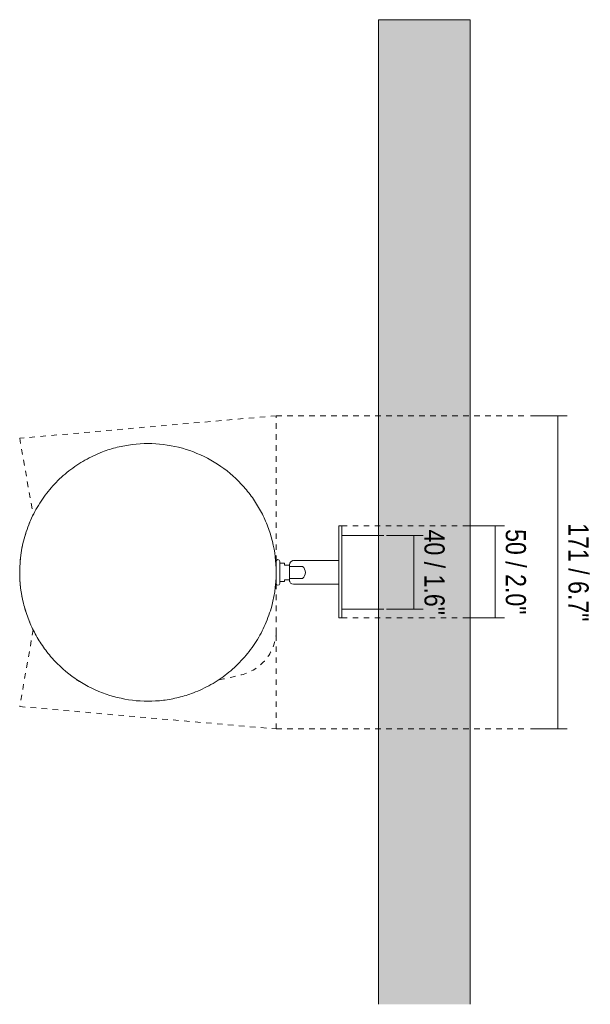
# Model space of a CAD drawing. Header units: millimetres. Extents: x -6750 to -4852, y -55 to 6878.
# Tile 3 of 3: x -6340 to -6029, y 6341 to 6878. Entities that reach past the tile are written whole.
import ezdxf

# ---------------------------------------------------------------- set-up
doc = ezdxf.new("R2010")
doc.units = ezdxf.units.MM
doc.linetypes.add('Dash', pattern=[6, 3, -3])
doc.layers.add('A-ANNO-DIMS', color=7, linetype='Dash', lineweight=9, true_color=0xd2d2d2)
for name, color, linetype, lineweight in [('A-ANNO-DIMS-5', 7, 'Continuous', 9), ('A-WALL', 7, 'Continuous', 9), ('E-LITE-EQPM', 7, 'Continuous', 20)]:
    doc.layers.add(name, color=color, linetype=linetype, lineweight=lineweight)
doc.styles.add('Arial Narrow', font='ARIALN.TTF', dxfattribs={"height": 11})
doc.dimstyles.new('FARO_-_2_2mm_Arial_Narrow_mm_Inch_Right_1', dxfattribs={"dimscale": 304.8, "dimtxt": 11.257741, "dimasz": 0, "dimexe": 0.049213, "dimexo": 0.0625, "dimgap": 0.008202, "dimtad": 1, "dimdec": 0, "dimzin": 0, "dimdsep": 46, "dimtxsty": 'Arial Narrow', "dimblk1": 'NONE', "dimblk2": 'NONE', "dimsah": 1, "dimcen": 0.09, "dimadec": 0, "dimazin": 0, "dimtfac": 1, "dimtdec": 4, "dimtix": 1, "dimtmove": 0, "dimatfit": 3, "dimfxl": 0.016404, "dimfxlon": 1, "dimtvp": 1, "dimtolj": 1, "dimtzin": 0, "dimarcsym": 2})

# ---------------------------------------------------------------- blocks, each defined once
blk = doc.blocks.new('62360 - 62360 TILA White wall lamp-558809-Planta_PDF')
at = {"layer": 'E-LITE-EQPM'}
for p, q in [((-3315.06, 6583), (-3315.14, 6583)), ((-3317.46, 6580.64), (-3317.46, 6580.68)), ((-3317.46, 6580.68), (-3317.46, 6580.64)), ((-3317.34, 6571.6), (-3317.36, 6571.7))]:
    blk.add_line(p, q, dxfattribs=at)
at = {"layer": 'E-LITE-EQPM', "flags": 128}
for points in [[(-3316, 6582.78), (-3315.87, 6582.88), (-3315.68, 6582.91)], [(-3317.1, 6581.8), (-3317.02, 6582.03), (-3316.87, 6582.14)]]:
    blk.add_lwpolyline(points, dxfattribs=at)
at = {"layer": 'E-LITE-EQPM'}
for start_param, end_param in [(1.167673, 1.178097), (1.263658, 1.296945), (1.356204, 1.389405), (1.448994, 1.49692), (1.644673, 1.692599), (1.752187, 1.785389), (1.844647, 1.877935), (1.963495, 1.97392)]:
    blk.add_ellipse((-3394.59, 6576.5), major_axis=(0, 70.19), ratio=0.996195, start_param=start_param, end_param=end_param, dxfattribs=at)
blk = doc.blocks.new('DIMBLOCK4-Planta_PDF')
at = {"layer": 'A-ANNO-DIMS-5', "color": 251, "true_color": 0x5b5b5b, "transparency": 16777216}
for p, q in [((-6124.48, 6596.5), (-6139.68, 6596.5)), ((-6124.68, 6556.5), (-6124.68, 6596.5)), ((-6124.68, 6596.5), (-6119.68, 6596.5)), ((-6124.48, 6556.5), (-6139.68, 6556.5)), ((-6124.68, 6556.5), (-6119.68, 6556.5))]:
    blk.add_line(p, q, dxfattribs=at)
at = {"layer": 'A-ANNO-DIMS-5', "color": 0, "transparency": 16777216, "insert": (-6107.96, 6599.82), "char_height": 11, "width": 55.9671, "attachment_point": 1, "rotation": 270, "line_spacing_factor": 0.974696, "style": 'Arial Narrow'}
blk.add_mtext('40 / 1.6"', dxfattribs=at)
blk = doc.blocks.new('_None')
blk = doc.blocks.new('DIMBLOCK5-Planta_PDF')
at = {"layer": 'A-ANNO-DIMS-5', "color": 251, "true_color": 0x5b5b5b, "transparency": 16777216}
for p, q in [((-6080.14, 6601.77), (-6095.34, 6601.77)), ((-6080.34, 6551.77), (-6080.34, 6601.77)), ((-6080.34, 6601.77), (-6075.34, 6601.77)), ((-6080.14, 6551.77), (-6095.34, 6551.77)), ((-6080.34, 6551.77), (-6075.34, 6551.77))]:
    blk.add_line(p, q, dxfattribs=at)
at = {"layer": 'A-ANNO-DIMS-5', "color": 0, "transparency": 16777216, "insert": (-6063.62, 6600.09), "char_height": 11, "width": 55.9671, "attachment_point": 1, "rotation": 270, "line_spacing_factor": 0.974696, "style": 'Arial Narrow'}
blk.add_mtext('50 / 2.0"', dxfattribs=at)
blk = doc.blocks.new('DIMBLOCK6-Planta_PDF')
at = {"layer": 'A-ANNO-DIMS-5', "color": 251, "true_color": 0x5b5b5b, "transparency": 16777216}
for p, q in [((-6045.95, 6661.82), (-6061.15, 6661.82)), ((-6046.15, 6491.17), (-6046.15, 6661.82)), ((-6046.15, 6661.82), (-6041.15, 6661.82)), ((-6045.95, 6491.17), (-6061.15, 6491.17)), ((-6046.15, 6491.17), (-6041.15, 6491.17))]:
    blk.add_line(p, q, dxfattribs=at)
at = {"layer": 'A-ANNO-DIMS-5', "color": 0, "transparency": 16777216, "insert": (-6029.44, 6603.3), "char_height": 11, "width": 64.3299, "attachment_point": 1, "rotation": 270, "line_spacing_factor": 0.974696, "style": 'Arial Narrow'}
blk.add_mtext('171 / 6.7"', dxfattribs=at)

msp = doc.modelspace()

# ---------------------------------------------------------------- hatches: boundary and pattern name
at = {"layer": 'A-WALL', "true_color": 0xf7f7f7}
msp.add_hatch(color=7, dxfattribs=at).paths.add_polyline_path([(-6094.09, 6341.17), (-6094.09, 6877.62), (-6144.09, 6877.62), (-6144.09, 6341.17)], flags=0)

# ---------------------------------------------------------------- linework, layer by layer
at = {"layer": 'A-ANNO-DIMS'}
for p, q in [((-6199.8, 6661.82), (-6339.65, 6649.58)), ((-6199.8, 6582.75), (-6199.8, 6661.82)), ((-6199.8, 6661.82), (-6063.73, 6661.82)), ((-6339.65, 6649.58), (-6332.27, 6607.77)), ((-6164.09, 6601.77), (-6079.09, 6601.77)), ((-6144.09, 6596.5), (-6121.09, 6596.5)), ((-6199.8, 6543.39), (-6199.8, 6570.23)), ((-6144.09, 6556.5), (-6121.09, 6556.5)), ((-6164.09, 6551.77), (-6079.09, 6551.77)), ((-6332.27, 6545.22), (-6339.65, 6503.41)), ((-6199.8, 6491.17), (-6199.8, 6543.39)), ((-6339.65, 6503.41), (-6199.8, 6491.17)), ((-6199.8, 6491.17), (-6063.73, 6491.17))]:
    msp.add_line(p, q, dxfattribs=at)
for centre, radius, start, end in [((-6224.92, 6545.1), 25.18, 284.0993, 356.0993), ((-6294.64, 6539.01), 25.18, 236.1987, 241.1628), ((-6278.82, 6759.71), 246.45, 281.2258, 284.0993)]:
    msp.add_arc(centre, radius, start, end, dxfattribs=at)
at = {"layer": 'A-WALL', "color": 253, "true_color": 0xaaaaaa}
for p, q in [((-6144.09, 6596.5), (-6144.09, 6877.62)), ((-6144.09, 6877.62), (-6094.09, 6877.62)), ((-6094.09, 6877.62), (-6094.09, 6341.17)), ((-6144.09, 6341.17), (-6144.09, 6556.5))]:
    msp.add_line(p, q, dxfattribs=at)
at = {"layer": 'E-LITE-EQPM'}
for p, q in [((-6164.09, 6601.77), (-6165.59, 6601.77)), ((-6165.59, 6601.77), (-6165.59, 6551.77)), ((-6164.09, 6551.77), (-6164.09, 6601.77)), ((-6144.09, 6596.5), (-6164.09, 6596.5)), ((-6144.09, 6556.5), (-6144.09, 6596.5)), ((-6199.81, 6582.5), (-6199.81, 6570.49)), ((-6197.81, 6581.5), (-6197.81, 6582.5)), ((-6165.59, 6583), (-6190.19, 6583)), ((-6195.31, 6581.5), (-6197.81, 6581.5)), ((-6197.81, 6581.5), (-6197.81, 6571.49)), ((-6195.31, 6580.5), (-6195.31, 6581.5)), ((-6192.59, 6580.5), (-6195.31, 6580.5)), ((-6192.59, 6580.6), (-6192.59, 6580.5)), ((-6192.59, 6572.5), (-6192.59, 6580.5)), ((-6185.42, 6579.75), (-6192.59, 6579.75)), ((-6195.31, 6571.49), (-6195.31, 6572.5)), ((-6195.31, 6572.5), (-6192.59, 6572.5)), ((-6192.59, 6573.25), (-6185.42, 6573.25)), ((-6192.59, 6572.5), (-6192.59, 6572.3)), ((-6197.81, 6570.49), (-6197.81, 6571.49)), ((-6197.81, 6571.49), (-6195.31, 6571.49)), ((-6190.29, 6570), (-6165.59, 6570)), ((-6164.09, 6556.5), (-6144.09, 6556.5)), ((-6165.59, 6551.77), (-6164.09, 6551.77))]:
    msp.add_line(p, q, dxfattribs=at)
for centre, radius, start, end in [((-6198.81, 6582.5), 1, 0, 180), ((-6190.19, 6580.6), 2.4, 90, 180), ((-6188.09, 6576.5), 4.21, 309.4519, 50.5481), ((-6190.29, 6572.3), 2.3, 180, 270), ((-6198.81, 6570.49), 1, 180, 0)]:
    msp.add_arc(centre, radius, start, end, dxfattribs=at)
for points in [[(-6199.8, 6576.5), (-6199.82, 6582.26), (-6200.82, 6590.61), (-6204.2, 6601.45), (-6207.66, 6609.19), (-6212.05, 6616.46), (-6219, 6625.39), (-6229.62, 6634.82), (-6244.69, 6642.77), (-6261.21, 6646.85), (-6275.4, 6646.86), (-6286.49, 6644.8), (-6293.58, 6642.6), (-6299.38, 6640.13), (-6305.7, 6636.86), (-6312.97, 6631.99), (-6319.56, 6625.95), (-6324.14, 6620.68), (-6327.32, 6616.4), (-6330.17, 6611.9), (-6333.46, 6605.73), (-6338.06, 6594.07), (-6339.62, 6583.7), (-6339.65, 6576.5)], [(-6339.65, 6576.5), (-6339.63, 6570.73), (-6338.63, 6562.38), (-6335.25, 6551.54), (-6331.79, 6543.8), (-6327.4, 6536.53), (-6320.45, 6527.61), (-6309.83, 6518.17), (-6294.76, 6510.23), (-6278.24, 6506.14), (-6264.05, 6506.13), (-6252.96, 6508.19), (-6245.87, 6510.39), (-6240.07, 6512.87), (-6233.75, 6516.13), (-6226.48, 6521), (-6219.89, 6527.04), (-6215.31, 6532.32), (-6212.13, 6536.59), (-6209.28, 6541.09), (-6205.99, 6547.26), (-6201.39, 6558.92), (-6199.83, 6569.29), (-6199.8, 6576.5)]]:
    msp.add_open_spline(points, degree=3, knots=[0, 0, 0, 0, 0.076923, 0.115385, 0.153846, 0.192308, 0.230769, 0.307692, 0.384615, 0.461538, 0.538462, 0.576923, 0.615385, 0.639423, 0.663462, 0.711538, 0.759615, 0.783654, 0.807692, 0.831731, 0.855769, 0.903846, 1, 1, 1, 1], dxfattribs=at)

# ---------------------------------------------------------------- block references
msp.add_blockref('62360 - 62360 TILA White wall lamp-558809-Planta_PDF', (-2875.13, 0), dxfattribs=at)

# ---------------------------------------------------------------- dimensions: what is measured, and where the dimension line sits
at = {"layer": 'A-ANNO-DIMS', "color": 251, "linetype": 'Continuous', "true_color": 0x5b5b5b}
for base, p1, p2, override, picture, middle in [((-6046.15, 6661.82), (-6041.15, 6491.17), (-6041.15, 6661.82), {"dimtad": 4, "dimpost": '<>', "dimfxl": 170.64394}, 'DIMBLOCK6-Planta_PDF', (-6036.53, 6576.5)), ((-6124.68, 6596.5), (-6119.68, 6556.5), (-6119.68, 6596.5), {"dimtad": 4, "dimpost": '<>', "dimfxl": 40}, 'DIMBLOCK4-Planta_PDF', (-6115.06, 6576.5)), ((-6080.34, 6601.77), (-6075.34, 6551.77), (-6075.34, 6601.77), {"dimtad": 4, "dimpost": '<>', "dimfxl": 50}, 'DIMBLOCK5-Planta_PDF', (-6070.72, 6576.77))]:
    dim = msp.add_linear_dim(base=base, p1=p1, p2=p2, angle=90, dimstyle='FARO_-_2_2mm_Arial_Narrow_mm_Inch_Right_1', override=override, dxfattribs=at)
    dim.commit()
    dim.dimension.update_dxf_attribs({"geometry": picture, "text_midpoint": middle})

doc.saveas('drawing.dxf')
